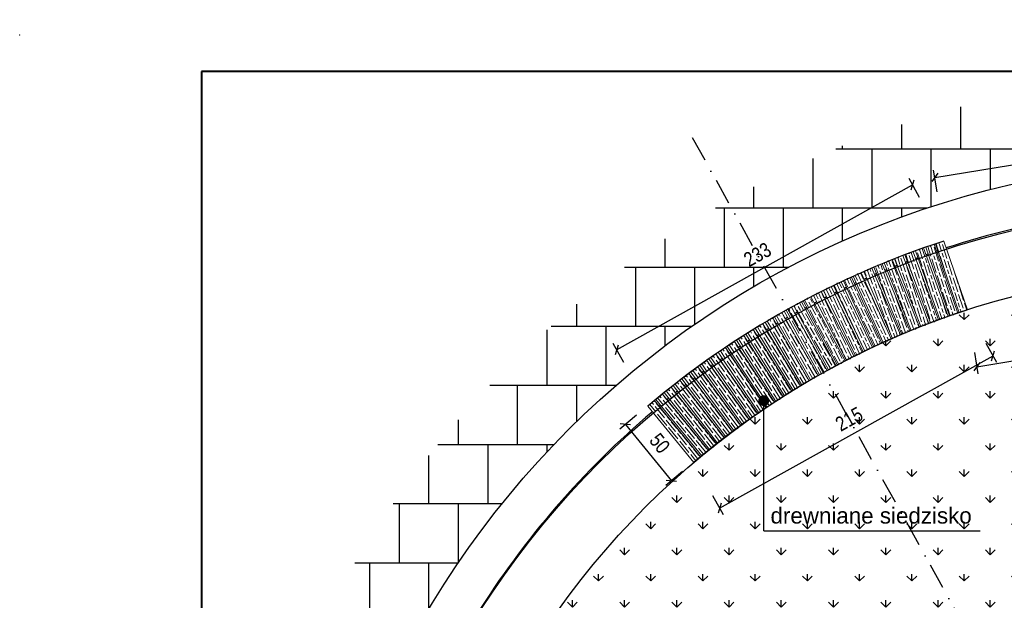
# Model space of a CAD drawing. Header units: millimetres. Extents: x 4078 to 6827, y 2235 to 4193.
# Tile 6 of 16: x 4128 to 4805, y 3794 to 4193. Entities that reach past the tile are written whole.
import ezdxf

# ---------------------------------------------------------------- set-up
doc = ezdxf.new("R2010")
doc.units = ezdxf.units.MM
doc.linetypes.add('Kropki i Kreski', pattern=[670.277762, 352.777767, -176.388884, 0, -141.111112])
doc.layers.add('_EMGIE_opisy', color=4, linetype='Continuous')
for name, color, linetype, lineweight in [('G-Ramka', 5, 'Continuous', 40), ('G-Tabelka', 7, 'Continuous', 5), ('OTK_L_2_Nr_Pióra__7', 7, 'Continuous', 18)]:
    doc.layers.add(name, color=color, linetype=linetype, lineweight=lineweight)
doc.styles.add('Arial CE', font='arial.ttf', dxfattribs={"width": 0.8})
doc.styles.add('GENERATED_STYLE_1', font='arial.ttf')
doc.dimstyles.new('Kon 50', dxfattribs={"dimscale": 5, "dimtxt": 2, "dimasz": 1, "dimexe": 1, "dimexo": 1, "dimgap": 1, "dimtad": 1, "dimdec": 0, "dimzin": 0, "dimtxsty": 'Arial CE', "dimblk": 'OBLIQUE', "dimcen": 0.09, "dimadec": 0, "dimazin": 0, "dimtfac": 1, "dimtdec": 0, "dimtofl": 0, "dimtmove": 0, "dimatfit": 3, "dimldrblk": 'OBLIQUE', "dimfxl": 0, "dimtolj": 1, "dimtzin": 0, "dimarcsym": 0})
pattern_1 = [(299.84705, (9826.2365, -464.5135), (-5.2041423, -2.9861184), [10, -2]), (299.84705, (9823.5064, -463.774), (-5.2041423, -2.9861184), [6, -1.5, 3, -1.5]), (299.84705, (9820.2786, -462.1675), (-5.204142, -2.9861184), [10, -2])]
pattern_2 = [(295, (1050.776, -2769.463), (-5.4378467, -2.5357096), [10, -2]), (295, (1048.118, -2768.4956), (-5.4378467, -2.5357096), [6, -1.5, 3, -1.5]), (295, (1045.038, -2766.622), (-5.4378467, -2.5357096), [10, -2])]
pattern_3 = [(290, (1050.776, -2769.463), (-5.6381557, -2.052121), [10, -2]), (290, (1048.213, -2768.2677), (-5.6381557, -2.052121), [6, -1.5, 3, -1.5]), (290, (1045.307, -2766.1326), (-5.6381557, -2.052121), [10, -2])]
pattern_4 = [(288, (1050.776, -2769.463), (-5.706339, -1.854102), [10, -2]), (288, (1048.256, -2768.179), (-5.706339, -1.854102), [6, -1.5, 3, -1.5]), (288, (1045.427, -2765.944), (-5.706339, -1.854102), [10, -2])]

# ---------------------------------------------------------------- blocks, each defined once
blk = doc.blocks.new('*U8')
at = {"layer": 'G-Ramka', "color": 0}
blk.add_lwpolyline([(25, 282), (25, 5), (534.84, 5), (534.84, 282)], close=True, dxfattribs=at)
at = {"layer": 'G-Tabelka'}
blk.add_point((0, 287), dxfattribs=at)
blk = doc.blocks.new('_Oblique')
at = {"color": 0, "linetype": 'ByBlock', "lineweight": -2}
blk.add_line((-0.5, -0.5), (0.5, 0.5), dxfattribs=at)
blk = doc.blocks.new('*D16')
at = {"color": 0, "lineweight": -2}
blk.add_arc((4950.71, 3465.92), 158.03, 79.41646, 119.12276, dxfattribs=at)
at = {"layer": 'Defpoints', "color": 0}
for p in [(5086.62, 4193.33), (4590.56, 4112.37), (4943.39, 3623.78), (4950.71, 3465.92), (4950.71, 3465.92)]:
    blk.add_point(p, dxfattribs=at)
at = {"color": 0, "lineweight": -2, "xscale": 5, "yscale": 5, "zscale": 5}
for p, rotation in [((4979.73, 3621.26), 349.4164594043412), ((4873.8, 3603.97), 209.1227639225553)]:
    blk.add_blockref('_Oblique', p, dxfattribs=dict(at, rotation=rotation))
at = {"color": 0, "insert": (4923.62, 3631.86), "char_height": 10, "attachment_point": 5, "rotation": 9.26961, "style": 'Arial CE'}
blk.add_mtext('\\A1;40°', dxfattribs=at)
blk = doc.blocks.new('*D20')
at = {"color": 0, "lineweight": -2}
blk.add_arc((4950.7, 3465.94), 159.01, 119.12276, 159.12401, dxfattribs=at)
at = {"layer": 'Defpoints', "color": 0}
for p in [(4590.56, 4112.37), (4259.29, 3729.63), (4843.36, 3583.25), (4950.71, 3465.92), (4950.72, 3465.93)]:
    blk.add_point(p, dxfattribs=at)
at = {"color": 0, "lineweight": -2, "xscale": 5, "yscale": 5, "zscale": 5}
for p, rotation in [((4873.31, 3604.84), 29.12276392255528), ((4802.13, 3522.6), 249.124010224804)]:
    blk.add_blockref('_Oblique', p, dxfattribs=dict(at, rotation=rotation))
at = {"color": 0, "insert": (4822.83, 3576.61), "char_height": 10, "attachment_point": 5, "rotation": 49.12339, "style": 'Arial CE'}
blk.add_mtext('\\A1;40°', dxfattribs=at)
blk = doc.blocks.new('*D25')
at = {"color": 0, "lineweight": -2}
for p, q in [((4792.51, 3971.14), (4799.81, 3958.04)), ((4609.37, 3857.71), (4797.38, 3962.41)), ((4604.5, 3866.45), (4611.8, 3853.34))]:
    blk.add_line(p, q, dxfattribs=at)
at = {"layer": 'Defpoints', "color": 0}
for p in [(4779.81, 3993.95), (4797.38, 3962.41), (4591.8, 3889.25)]:
    blk.add_point(p, dxfattribs=at)
at = {"color": 0, "lineweight": -2, "xscale": 5, "yscale": 5, "zscale": 5}
for p, rotation in [((4797.38, 3962.41), 29.11275307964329), ((4609.37, 3857.71), 209.1127530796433)]:
    blk.add_blockref('_Oblique', p, dxfattribs=dict(at, rotation=rotation))
at = {"color": 0, "insert": (4698.46, 3918.89), "char_height": 10, "attachment_point": 5, "rotation": 29.11275, "style": 'Arial CE'}
blk.add_mtext('\\A1;215', dxfattribs=at)
blk = doc.blocks.new('*D28')
at = {"color": 0, "lineweight": -2}
for p, q in [((4746.94, 4071.06), (4739.64, 4084.16)), ((4538.52, 3966.39), (4742.08, 4079.79)), ((4543.39, 3957.66), (4536.09, 3970.76))]:
    blk.add_line(p, q, dxfattribs=at)
at = {"layer": 'Defpoints', "color": 0}
for p in [(4742.08, 4079.79), (4763.56, 4041.24), (4560, 3927.84)]:
    blk.add_point(p, dxfattribs=at)
at = {"color": 0, "lineweight": -2, "xscale": 5, "yscale": 5, "zscale": 5}
for p, rotation in [((4742.08, 4079.79), 29.12184090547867), ((4538.52, 3966.39), 209.1218409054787)]:
    blk.add_blockref('_Oblique', p, dxfattribs=dict(at, rotation=rotation))
at = {"color": 0, "insert": (4635.38, 4031.92), "char_height": 10, "attachment_point": 5, "rotation": 29.12184, "style": 'Arial CE'}
blk.add_mtext('\\A1;233', dxfattribs=at)
blk = doc.blocks.new('*D29')
at = {"color": 0, "lineweight": -2}
for p, q in [((4552.28, 3921.53), (4540.67, 3912.03)), ((4544.54, 3915.2), (4576.19, 3876.49)), ((4583.94, 3882.82), (4572.32, 3873.33))]:
    blk.add_line(p, q, dxfattribs=at)
at = {"layer": 'Defpoints', "color": 0}
for p in [(4560, 3927.84), (4591.65, 3889.13), (4576.19, 3876.49)]:
    blk.add_point(p, dxfattribs=at)
at = {"color": 0, "lineweight": -2, "xscale": 5, "yscale": 5, "zscale": 5}
for p, rotation in [((4544.54, 3915.2), 129.2747893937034), ((4576.19, 3876.49), 309.2747893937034)]:
    blk.add_blockref('_Oblique', p, dxfattribs=dict(at, rotation=rotation))
at = {"color": 0, "insert": (4568.19, 3902.24), "char_height": 10, "attachment_point": 5, "rotation": 309.27479, "style": 'Arial CE'}
blk.add_mtext('\\A1;50', dxfattribs=at)
blk = doc.blocks.new('*D31')
at = {"color": 0, "lineweight": -2}
for p, q in [((4938.9, 4104.43), (4936.49, 4119.23)), ((4757.28, 4084.92), (4937.29, 4114.3)), ((4758.89, 4075.05), (4756.48, 4089.85))]:
    blk.add_line(p, q, dxfattribs=at)
at = {"layer": 'Defpoints', "color": 0}
for p in [(4937.29, 4114.3), (4945.19, 4065.9), (4765.18, 4036.52)]:
    blk.add_point(p, dxfattribs=at)
at = {"color": 0, "lineweight": -2, "xscale": 5, "yscale": 5, "zscale": 5}
for p, rotation in [((4937.29, 4114.3), 9.269189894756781), ((4757.28, 4084.92), 189.2691898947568)]:
    blk.add_blockref('_Oblique', p, dxfattribs=dict(at, rotation=rotation))
at = {"color": 0, "insert": (4845.66, 4109.58), "char_height": 10, "attachment_point": 5, "rotation": 9.26919, "style": 'Arial CE'}
blk.add_mtext('\\A1;182', dxfattribs=at)
blk = doc.blocks.new('*D33')
at = {"color": 0, "lineweight": -2}
for p, q in [((4949.63, 3991.62), (4952.05, 3976.81)), ((4786.2, 3954.81), (4951.24, 3981.75)), ((4784.59, 3964.68), (4787, 3949.88))]:
    blk.add_line(p, q, dxfattribs=at)
at = {"layer": 'Defpoints', "color": 0}
for p in [(4944.85, 4020.89), (4779.81, 3993.95), (4951.24, 3981.75)]:
    blk.add_point(p, dxfattribs=at)
at = {"color": 0, "lineweight": -2, "xscale": 5, "yscale": 5, "zscale": 5}
for p, rotation in [((4951.24, 3981.75), 9.269150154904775), ((4786.2, 3954.81), 189.2691501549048)]:
    blk.add_blockref('_Oblique', p, dxfattribs=dict(at, rotation=rotation))
at = {"color": 0, "insert": (4867.09, 3978.25), "char_height": 10, "attachment_point": 5, "rotation": 9.26915, "style": 'Arial CE'}
blk.add_mtext('\\A1;167', dxfattribs=at)

msp = doc.modelspace()

# ---------------------------------------------------------------- hatches: boundary and pattern name
h = msp.add_hatch()
h.set_pattern_fill('AR-B88', color=252, scale=0.2)
h.paths.add_polyline_path([(4260.71, 3465.92, 1), (5640.71, 3465.92, 1)])
h.paths.add_polyline_path([(5580.71, 3465.92, -1), (4320.71, 3465.92, -1)], flags=16)
h.paths.add_polyline_path([(5481.42, 3756.3), (5437.68, 3732.08), (5434.77, 3737.33), (5478.52, 3761.55)], flags=0)
h.paths.add_polyline_path([(5505.71, 3465.92, -0.051339), (5494.02, 3352.85, 0.095216), (5497.23, 3562.3, 0.915914), (4395.71, 3465.92, 1), (5505.71, 3465.92, 0.043667), (5497.23, 3562.3, -0.095216), (5494.02, 3352.85, -0.901966), (4395.71, 3465.92, -1)], flags=0)
h.paths.add_polyline_path([(5000.71, 3465.92, -1), (4900.71, 3465.92, -1)], flags=0)
h.paths.add_polyline_path([(4995.71, 3465.92, -1), (4905.71, 3465.92, -1)], flags=0)
at = {"lineweight": 15}
h = msp.add_hatch(dxfattribs=at)
h.set_pattern_fill('GOST_WOOD', color=35, angle=198)
h.set_pattern_definition(pattern_4)
h.paths.add_polyline_path([(4744.01, 4034.48), (4749.66, 4036.5), (4766.51, 3989.42), (4760.86, 3987.4)])
h = msp.add_hatch(dxfattribs=at)
h.set_pattern_fill('GOST_WOOD', color=35, angle=198)
h.set_pattern_definition(pattern_4)
h.paths.add_polyline_path([(4751.23, 4037.05), (4756.9, 4039), (4773.15, 3991.71), (4767.48, 3989.76)])
h = msp.add_hatch(dxfattribs=at)
h.set_pattern_fill('GOST_WOOD', color=35, angle=198)
h.set_pattern_definition(pattern_4)
h.paths.add_polyline_path([(4757.88, 4039.29), (4763.56, 4041.24), (4779.81, 3993.95), (4774.14, 3992)])
h = msp.add_hatch(dxfattribs=at)
h.set_pattern_fill('GOST_WOOD', color=35, angle=198)
h.set_pattern_definition(pattern_4)
h.paths.add_polyline_path([(4729.69, 4029.06), (4735.28, 4031.23), (4753.32, 3984.59), (4747.72, 3982.43)])
h = msp.add_hatch(dxfattribs=at)
h.set_pattern_fill('GOST_WOOD', color=35, angle=198)
h.set_pattern_definition(pattern_4)
h.paths.add_polyline_path([(4736.83, 4031.81), (4742.45, 4033.91), (4759.9, 3987.05), (4754.28, 3984.96)])
h = msp.add_hatch(dxfattribs=at)
h.set_pattern_fill('GOST_WOOD', color=35, angle=200)
h.set_pattern_definition(pattern_3)
h.paths.add_polyline_path([(4708.46, 4020.26), (4713.97, 4022.64), (4733.77, 3976.72), (4728.26, 3974.35)])
h = msp.add_hatch(dxfattribs=at)
h.set_pattern_fill('GOST_WOOD', color=35, angle=200)
h.set_pattern_definition(pattern_3)
h.paths.add_polyline_path([(4715.5, 4023.29), (4721.04, 4025.59), (4740.25, 3979.43), (4734.71, 3977.12)])
h = msp.add_hatch(dxfattribs=at)
h.set_pattern_fill('GOST_WOOD', color=35, angle=200)
h.set_pattern_definition(pattern_3)
h.paths.add_polyline_path([(4722.58, 4026.22), (4728.14, 4028.45), (4746.77, 3982.05), (4741.2, 3979.82)])
at = {"linetype": 'Continuous'}
h = msp.add_hatch(dxfattribs=at)
h.set_pattern_fill('GRASS', color=74, style=0)
h.paths.add_polyline_path([(4395.71, 3465.92, 1), (5505.71, 3465.92, 1)])
edge = h.paths.add_edge_path(flags=0)
edge.add_arc((4950.71, 3465.92), 50, 0, 180)
edge.add_arc((4950.71, 3465.92), 50, 180, 360)
at = {"lineweight": 15}
h = msp.add_hatch(dxfattribs=at)
h.set_pattern_fill('GOST_WOOD', color=35, angle=205)
h.set_pattern_definition(pattern_2)
h.paths.add_polyline_path([(4694.51, 4013.96), (4699.96, 4016.47), (4720.91, 3971.07), (4715.46, 3968.56)])
h = msp.add_hatch(dxfattribs=at)
h.set_pattern_fill('GOST_WOOD', color=35, angle=205)
h.set_pattern_definition(pattern_2)
h.paths.add_polyline_path([(4701.18, 4017), (4706.64, 4019.48), (4727.31, 3973.96), (4721.85, 3971.48)])
h = msp.add_hatch(dxfattribs=at)
h.set_pattern_fill('GOST_WOOD', color=35, angle=205)
h.set_pattern_definition(pattern_2)
h.paths.add_polyline_path([(4680.72, 4007.29), (4686.1, 4009.95), (4708.19, 3965.09), (4702.81, 3962.44)])
h = msp.add_hatch(dxfattribs=at)
h.set_pattern_fill('GOST_WOOD', color=35, angle=205)
h.set_pattern_definition(pattern_2)
h.paths.add_polyline_path([(4687.59, 4010.67), (4693.01, 4013.25), (4714.53, 3968.12), (4709.12, 3965.54)])
h = msp.add_hatch(dxfattribs=at)
h.set_pattern_fill('GOST_WOOD', color=35, angle=208)
h.set_pattern_definition([(298, (1050.776, -2769.463), (-5.2976856, -2.8168294), [10, -2]), (298, (1048.0713, -2768.636), (-5.2976856, -2.8168294), [6, -1.5, 3, -1.5]), (298, (1044.897, -2766.926), (-5.2976856, -2.8168294), [10, -2])])
h.paths.add_polyline_path([(4666.84, 4000.13), (4672.13, 4002.95), (4695.63, 3958.81), (4690.33, 3955.99)])
h = msp.add_hatch(dxfattribs=at)
h.set_pattern_fill('GOST_WOOD', color=35, angle=205)
h.set_pattern_definition(pattern_2)
h.paths.add_polyline_path([(4673.89, 4003.83), (4679.24, 4006.55), (4701.89, 3961.98), (4696.55, 3959.26)])
h = msp.add_hatch(dxfattribs=at)
h.set_pattern_fill('GOST_WOOD', color=35, angle=209.12185)
h.set_pattern_definition([(299.12185, (9776.1, -525.907), (-5.24152, -2.9200114), [10, -2]), (299.12185, (9773.3793, -525.133), (-5.24152, -2.9200114), [6, -1.5, 3, -1.5]), (299.12185, (9770.172, -523.486), (-5.24152, -2.9200114), [10, -2])])
h.paths.add_polyline_path([(4658.91, 3995.86), (4653.67, 3992.94), (4678, 3949.26), (4683.24, 3952.18)])
h = msp.add_hatch(dxfattribs=at)
h.set_pattern_fill('GOST_WOOD', color=35, angle=209.84705)
h.set_pattern_definition(pattern_1)
h.paths.add_polyline_path([(4660.36, 3996.65), (4665.64, 3999.51), (4689.42, 3955.52), (4684.14, 3952.67)])
h = msp.add_hatch(dxfattribs=at)
h.set_pattern_fill('GOST_WOOD', color=35, angle=210.21748)
h.set_pattern_definition([(300.21748, (9848.5805, -434.6496), (-5.184728, -3.019701), [10, -2]), (300.21748, (9845.8457, -433.928), (-5.184728, -3.019701), [6, -1.5, 3, -1.5]), (300.21748, (9842.6076, -432.342), (-5.184728, -3.019701), [10, -2])])
h.paths.add_polyline_path([(4645.86, 3988.44), (4640.68, 3985.42), (4665.84, 3942.22), (4671.03, 3945.24)])
h = msp.add_hatch(dxfattribs=at)
h.set_pattern_fill('GOST_WOOD', color=35, angle=209.84705)
h.set_pattern_definition(pattern_1)
h.paths.add_polyline_path([(4652.22, 3992.12), (4647.02, 3989.13), (4671.9, 3945.77), (4677.11, 3948.75)])
h = msp.add_hatch(dxfattribs=at)
h.set_pattern_fill('GOST_WOOD', color=35, angle=211.29747)
h.set_pattern_definition([(301.29747, (9924.16, -339.8455), (-5.1268905, -3.1168885), [10, -2]), (301.29747, (9921.412, -339.1755), (-5.1268905, -3.1168885), [6, -1.5, 3, -1.5]), (301.29747, (9918.145, -337.651), (-5.1268905, -3.1168885), [10, -2])])
h.paths.add_polyline_path([(4639, 3984.4), (4633.87, 3981.28), (4659.84, 3938.56), (4664.97, 3941.67)])
h = msp.add_hatch(dxfattribs=at)
h.set_pattern_fill('GOST_WOOD', color=35, angle=212.74789)
h.set_pattern_definition([(302.74789, (10018.897, -212.739), (-5.0463534, -3.2456613), [10, -2]), (302.74789, (10016.133, -212.1387), (-5.0463534, -3.2456613), [6, -1.5, 3, -1.5]), (302.74789, (10012.828, -210.6974), (-5.0463534, -3.2456613), [10, -2])])
h.paths.add_polyline_path([(4625.97, 3976.34), (4620.93, 3973.09), (4647.97, 3931.04), (4653.02, 3934.29)])
h = msp.add_hatch(dxfattribs=at)
h.set_pattern_fill('GOST_WOOD', color=35, angle=212.02268)
h.set_pattern_definition([(302.02268, (9971.9306, -276.592), (-5.0870294, -3.18153), [10, -2]), (302.02268, (9969.1745, -275.957), (-5.0870294, -3.18153), [6, -1.5, 3, -1.5]), (302.02268, (9965.888, -274.474), (-5.0870294, -3.18153), [10, -2])])
h.paths.add_polyline_path([(4632.46, 3980.41), (4627.37, 3977.23), (4653.89, 3934.84), (4658.97, 3938.02)])
h = msp.add_hatch(dxfattribs=at)
h.set_pattern_fill('GOST_WOOD', color=35, angle=213.82789)
h.set_pattern_definition([(303.82789, (10084.358, -118.5655), (-4.9842814, -3.3402004), [10, -2]), (303.82789, (10081.5834, -118.0175), (-4.9842814, -3.3402004), [6, -1.5, 3, -1.5]), (303.82789, (10078.252, -116.639), (-4.9842814, -3.3402004), [10, -2])])
h.paths.add_polyline_path([(4613.43, 3968.12), (4608.45, 3964.78), (4636.29, 3923.25), (4641.27, 3926.59)])
h = msp.add_hatch(dxfattribs=at)
h.set_pattern_fill('GOST_WOOD', color=35, angle=213.4731)
h.set_pattern_definition([(303.4731, (10065.051, -148.2964), (-5.004869, -3.309273), [10, -2]), (303.4731, (10062.2796, -147.731), (-5.004869, -3.309273), [6, -1.5, 3, -1.5]), (303.4731, (10058.9566, -146.332), (-5.004869, -3.309273), [10, -2])])
h.paths.add_polyline_path([(4619.54, 3972.19), (4614.53, 3968.88), (4642.11, 3927.17), (4647.12, 3930.48)])
h = msp.add_hatch(dxfattribs=at)
h.set_pattern_fill('GOST_WOOD', color=35, angle=214.92353)
h.set_pattern_definition([(304.92353, (10154.894, -17.685), (-4.9195013, -3.4348955), [10, -2]), (304.92353, (10152.109, -17.19), (-4.9195013, -3.4348955), [6, -1.5, 3, -1.5]), (304.92353, (10148.752, -15.875), (-4.9195013, -3.4348955), [10, -2])])
h.paths.add_polyline_path([(4606.83, 3963.64), (4601.91, 3960.21), (4630.53, 3919.21), (4635.45, 3922.65)])
h = msp.add_hatch(dxfattribs=at)
h.set_pattern_fill('GOST_WOOD', color=35, angle=216.37395)
h.set_pattern_definition([(306.37395, (10241.402, 115.159), (-4.8309813, -3.558317), [10, -2]), (306.37395, (10238.606, 115.583), (-4.8309813, -3.558317), [6, -1.5, 3, -1.5]), (306.37395, (10235.216, 116.8124), (-4.8309813, -3.558317), [10, -2])])
h.paths.add_polyline_path([(4594.34, 3954.78), (4589.51, 3951.22), (4619.16, 3910.96), (4623.99, 3914.52)])
h = msp.add_hatch(dxfattribs=at)
h.set_pattern_fill('GOST_WOOD', color=35, angle=215.64874)
h.set_pattern_definition([(305.64874, (10198.5685, 48.463), (-4.875632, -3.4968863), [10, -2]), (305.64874, (10195.7776, 48.923), (-4.875632, -3.4968863), [6, -1.5, 3, -1.5]), (305.64874, (10192.404, 50.195), (-4.875632, -3.4968863), [10, -2])])
h.paths.add_polyline_path([(4600.56, 3959.25), (4595.68, 3955.75), (4624.82, 3915.12), (4629.7, 3918.62)])
h = msp.add_hatch(dxfattribs=at)
h.set_pattern_fill('GOST_WOOD', color=35, angle=217.09916)
h.set_pattern_definition([(307.09916, (10283.3884, 182.391), (-4.785557, -3.6191776), [10, -2]), (307.09916, (10280.587, 182.78), (-4.785557, -3.6191776), [6, -1.5, 3, -1.5]), (307.09916, (10277.182, 183.9664), (-4.785557, -3.6191776), [10, -2])])
h.paths.add_polyline_path([(4588.18, 3950.23), (4583.39, 3946.61), (4613.55, 3906.73), (4618.34, 3910.35)])
h = msp.add_hatch(dxfattribs=at)
h.set_pattern_fill('GOST_WOOD', color=35, angle=218.54958)
h.set_pattern_definition([(308.54958, (10364.791, 318.4234), (-4.692415, -3.7391496), [10, -2]), (308.54958, (10361.9806, 318.741), (-4.692415, -3.7391496), [6, -1.5, 3, -1.5]), (308.54958, (10358.547, 319.841), (-4.692415, -3.7391496), [10, -2])])
h.paths.add_polyline_path([(4576.04, 3940.9), (4571.34, 3937.16), (4602.5, 3898.06), (4607.2, 3901.79)])
h = msp.add_hatch(dxfattribs=at)
h.set_pattern_fill('GOST_WOOD', color=35, angle=217.82437)
h.set_pattern_definition([(307.82437, (10324.52, 250.15), (-4.7393656, -3.6794583), [10, -2]), (307.82437, (10321.714, 250.503), (-4.7393656, -3.6794583), [6, -1.5, 3, -1.5]), (307.82437, (10318.2944, 251.646), (-4.7393656, -3.6794583), [10, -2])])
h.paths.add_polyline_path([(4582.08, 3945.6), (4577.34, 3941.92), (4608, 3902.43), (4612.74, 3906.11)])
h = msp.add_hatch(dxfattribs=at)
h.set_pattern_fill('GOST_WOOD', color=35, angle=219.27479)
h.set_pattern_definition([(309.27479, (10404.1947, 387.201), (-4.644713, -3.798242), [10, -2]), (309.27479, (10401.3804, 387.4834), (-4.644713, -3.798242), [6, -1.5, 3, -1.5]), (309.27479, (10397.933, 388.5397), (-4.644713, -3.798242), [10, -2])])
h.paths.add_polyline_path([(4570.05, 3936.12), (4565.41, 3932.32), (4597.06, 3893.61), (4601.71, 3897.41)])
h = msp.add_hatch(dxfattribs=at)
h.set_pattern_fill('GOST_WOOD', color=35, angle=219.27479)
h.set_pattern_definition([(309.27479, (10398.785, 382.72), (-4.644713, -3.798242), [10, -2]), (309.27479, (10395.9706, 383.002), (-4.644713, -3.798242), [6, -1.5, 3, -1.5]), (309.27479, (10392.523, 384.0584), (-4.644713, -3.798242), [10, -2])])
h.paths.add_polyline_path([(4564.64, 3931.64), (4560, 3927.84), (4591.65, 3889.13), (4596.3, 3892.93)])

# ---------------------------------------------------------------- linework, layer by layer
at = {"color": 6, "linetype": 'Kropki i Kreski', "ltscale": 0.05}
msp.add_line((4590.56, 4112.37), (4950.71, 3465.92), dxfattribs=at)
for q in [(4639.76, 3933.45), (4788.5, 3842.07)]:
    msp.add_line((4639.76, 3842.07), q)
at = {"const_width": 3.75}
msp.add_lwpolyline([(4637.88, 3931.58, 1), (4641.63, 3931.58, 1)], format="xyb", close=True, dxfattribs=at)
at = {"color": 252}
msp.add_circle((4950.71, 3465.92), 630, dxfattribs=at)
msp.add_circle((4951.91, 3463.75), 601.47)
at = {"color": 2}
msp.add_circle((4950.71, 3465.92), 555, dxfattribs=at)
for centre, radius, start, end in [((4950.71, 3465.92), 600, 90.52673, 108.01165), ((4950.71, 3465.92), 600, 109.98072, 110.13302), ((4950.71, 3465.92), 600, 109.25545, 109.40776), ((4950.71, 3465.92), 600, 108.58465, 108.68249), ((4950.71, 3465.92), 600, 111.43125, 111.58356), ((4950.71, 3465.92), 600, 110.70598, 110.85829), ((4950.71, 3465.92), 600, 113.60705, 113.78716), ((4950.71, 3465.92), 600, 112.88178, 113.03409), ((4950.71, 3465.92), 600, 112.15652, 112.30882), ((4950.71, 3465.92), 600, 115.05758, 115.20989), ((4950.71, 3465.92), 600, 114.36013, 114.48462), ((4950.71, 3465.92), 600, 116.50811, 116.66042), ((4950.71, 3465.92), 600, 115.78285, 115.93515), ((4950.71, 3465.92), 600, 117.98528, 118.11095), ((4950.71, 3465.92), 600, 117.23338, 117.41231), ((4950.72, 3465.88), 555, 108.24368, 130), ((4950.71, 3465.92), 600, 119.40918, 119.56148), ((4950.71, 3465.92), 600, 118.68391, 118.83622), ((4950.71, 3465.92), 600, 120.13444, 120.26011), ((4950.71, 3465.92), 600, 121.58497, 121.73727), ((4950.71, 3465.92), 600, 120.83308, 121.01201), ((4950.71, 3465.92), 600, 123.0355, 123.1878), ((4950.71, 3465.92), 600, 122.31023, 122.46254), ((4950.71, 3465.92), 600, 123.76076, 123.88526), ((4950.71, 3465.92), 600, 125.21129, 125.3636), ((4950.71, 3465.92), 600, 124.45823, 124.63833), ((4950.71, 3465.92), 600, 125.93656, 126.08886), ((4950.71, 3465.92), 600, 127.38708, 127.53939), ((4950.71, 3465.92), 600, 126.66182, 126.81412), ((4950.71, 3465.92), 600, 128.11235, 128.26465), ((4950.71, 3465.92), 600, 129.56287, 129.66072), ((4950.71, 3465.92), 600, 128.83761, 128.98991), ((4950.71, 3465.92), 600, 130.23372, 148.01165)]:
    msp.add_arc(centre, radius, start, end, dxfattribs=at)
for centre, radius, start, end in [((4951.73, 3464.07), 607.07, 108.05715, 130.18653), ((4951.91, 3463.75), 557.44, 107.98259, 130.26109)]:
    msp.add_arc(centre, radius, start, end)
for p in [(4754.06, 4038.02), (4732.48, 4030.14), (4739.64, 4032.86), (4746.84, 4035.49), (4718.27, 4024.44), (4725.36, 4027.34), (4704.21, 4018.38), (4711.22, 4021.45), (4683.41, 4008.62), (4690.3, 4011.96), (4697.23, 4015.21), (4676.56, 4005.19), (4663, 3998.08), (4669.76, 4001.68), (4649.62, 3990.63), (4656.29, 3994.4), (4763.69, 3988.41), (4770.31, 3990.74), (4636.43, 3982.84), (4643, 3986.77), (4750.52, 3983.51), (4757.09, 3986), (4629.92, 3978.82), (4731.01, 3975.54), (4737.48, 3978.28), (4743.98, 3980.94), (4617.04, 3970.53), (4623.45, 3974.72), (4718.18, 3969.81), (4724.58, 3972.72), (4604.37, 3961.93), (4610.67, 3966.27), (4705.5, 3963.77), (4711.82, 3966.83), (4598.12, 3957.5), (4692.98, 3957.4), (4699.22, 3960.62), (4585.79, 3948.42), (4591.92, 3953), (4680.62, 3950.72), (4686.78, 3954.1), (4579.71, 3943.76), (4668.43, 3943.73), (4674.5, 3947.26), (4567.73, 3934.22), (4573.69, 3939.03), (4656.43, 3936.43), (4662.41, 3940.11), (4644.61, 3928.83), (4650.5, 3932.66), (4632.99, 3920.93), (4638.78, 3924.92), (4627.26, 3916.87), (4615.95, 3908.54), (4621.58, 3912.74), (4610.37, 3904.27), (4599.38, 3895.51), (4604.85, 3899.93)]:
    msp.add_point(p)
at = {"layer": 'OTK_L_2_Nr_Pióra__7', "linetype": 'Continuous'}
for points in [[(4744.01, 4034.48), (4749.66, 4036.5), (4766.51, 3989.42), (4760.86, 3987.4)], [(4751.23, 4037.05), (4756.9, 4039), (4773.15, 3991.71), (4767.48, 3989.76)], [(4757.88, 4039.29), (4763.56, 4041.24), (4779.81, 3993.95), (4774.14, 3992)], [(4729.69, 4029.06), (4735.28, 4031.23), (4753.32, 3984.59), (4747.72, 3982.43)], [(4736.83, 4031.81), (4742.45, 4033.91), (4759.9, 3987.05), (4754.28, 3984.96)], [(4708.46, 4020.26), (4713.97, 4022.64), (4733.77, 3976.72), (4728.26, 3974.35)], [(4715.5, 4023.29), (4721.04, 4025.59), (4740.25, 3979.43), (4734.71, 3977.12)], [(4722.58, 4026.22), (4728.14, 4028.45), (4746.77, 3982.05), (4741.2, 3979.82)], [(4694.51, 4013.96), (4699.96, 4016.47), (4720.91, 3971.07), (4715.46, 3968.56)], [(4701.18, 4017), (4706.64, 4019.48), (4727.31, 3973.96), (4721.85, 3971.48)], [(4680.72, 4007.29), (4686.1, 4009.95), (4708.19, 3965.09), (4702.81, 3962.44)], [(4687.59, 4010.67), (4693.01, 4013.25), (4714.53, 3968.12), (4709.12, 3965.54)], [(4666.84, 4000.13), (4672.13, 4002.95), (4695.63, 3958.81), (4690.33, 3955.99)], [(4673.89, 4003.83), (4679.24, 4006.55), (4701.89, 3961.98), (4696.55, 3959.26)], [(4658.91, 3995.86), (4653.67, 3992.94), (4678, 3949.26), (4683.24, 3952.18)], [(4660.36, 3996.65), (4665.64, 3999.51), (4689.42, 3955.52), (4684.14, 3952.67)], [(4645.86, 3988.44), (4640.68, 3985.42), (4665.84, 3942.22), (4671.03, 3945.24)], [(4652.22, 3992.12), (4647.02, 3989.13), (4671.9, 3945.77), (4677.11, 3948.75)], [(4639, 3984.4), (4633.87, 3981.28), (4659.84, 3938.56), (4664.97, 3941.67)], [(4625.97, 3976.34), (4620.93, 3973.09), (4647.97, 3931.04), (4653.02, 3934.29)], [(4632.46, 3980.41), (4627.37, 3977.23), (4653.89, 3934.84), (4658.97, 3938.02)], [(4613.43, 3968.12), (4608.45, 3964.78), (4636.29, 3923.25), (4641.27, 3926.59)], [(4619.54, 3972.19), (4614.53, 3968.88), (4642.11, 3927.17), (4647.12, 3930.48)], [(4606.83, 3963.64), (4601.91, 3960.21), (4630.53, 3919.21), (4635.45, 3922.65)], [(4594.34, 3954.78), (4589.51, 3951.22), (4619.16, 3910.96), (4623.99, 3914.52)], [(4600.56, 3959.25), (4595.68, 3955.75), (4624.82, 3915.12), (4629.7, 3918.62)], [(4588.18, 3950.23), (4583.39, 3946.61), (4613.55, 3906.73), (4618.34, 3910.35)], [(4576.04, 3940.9), (4571.34, 3937.16), (4602.5, 3898.06), (4607.2, 3901.79)], [(4582.08, 3945.6), (4577.34, 3941.92), (4608, 3902.43), (4612.74, 3906.11)], [(4570.05, 3936.12), (4565.41, 3932.32), (4597.06, 3893.61), (4601.71, 3897.41)], [(4564.64, 3931.64), (4560, 3927.84), (4591.65, 3889.13), (4596.3, 3892.93)]]:
    msp.add_lwpolyline(points, close=True, dxfattribs=at)

# ---------------------------------------------------------------- block references
at = {"layer": 'G-Ramka', "xscale": 5, "yscale": 5, "zscale": 5}
msp.add_blockref('*U8', (4128.02, 2747.76), dxfattribs=at)

# ---------------------------------------------------------------- texts
at = {"layer": '_EMGIE_opisy', "color": 7, "linetype": 'Continuous', "lineweight": 0, "insert": (4644.38, 3858.09), "char_height": 11, "width": 207.7249, "attachment_point": 1, "style": 'GENERATED_STYLE_1'}
msp.add_mtext('drewniane siedzisko', dxfattribs=at)

# ---------------------------------------------------------------- dimensions: what is measured, and where the dimension line sits
for base, line1, picture, middle in [((4943.39, 3623.78), ((4950.71, 3465.92), (5086.62, 4193.33)), '*D16', (4923.62, 3631.86)), ((4843.36, 3583.25), ((4259.29, 3729.63), (4950.72, 3465.93)), '*D20', (4822.83, 3576.61))]:
    dim = msp.add_angular_dim_2l(base=base, line1=line1, line2=((4590.56, 4112.37), (4950.71, 3465.92)), dimstyle='Kon 50', override={"dimfxl": 2, "dimarcsym": 1})
    dim.commit()
    dim.dimension.update_dxf_attribs({"geometry": picture, "text_midpoint": middle})
for p1, p2, distance, picture, middle in [((4765.18, 4036.52), (4945.19, 4065.9), 49.04, '*D31', (4845.66, 4109.58)), ((4560, 3927.84), (4763.56, 4041.24), 44.13, '*D28', (4635.38, 4031.92)), ((4779.81, 3993.95), (4944.85, 4020.89), -39.66, '*D33', (4867.09, 3978.25)), ((4591.8, 3889.25), (4779.81, 3993.95), -36.11, '*D25', (4698.46, 3918.89)), ((4560, 3927.84), (4591.65, 3889.13), -19.97, '*D29', (4568.19, 3902.24))]:
    dim = msp.add_aligned_dim(p1=p1, p2=p2, distance=distance, dimstyle='Kon 50', override={"dimfxl": 2, "dimarcsym": 1})
    dim.commit()
    dim.dimension.update_dxf_attribs({"geometry": picture, "text_midpoint": middle})

doc.saveas('drawing.dxf')
